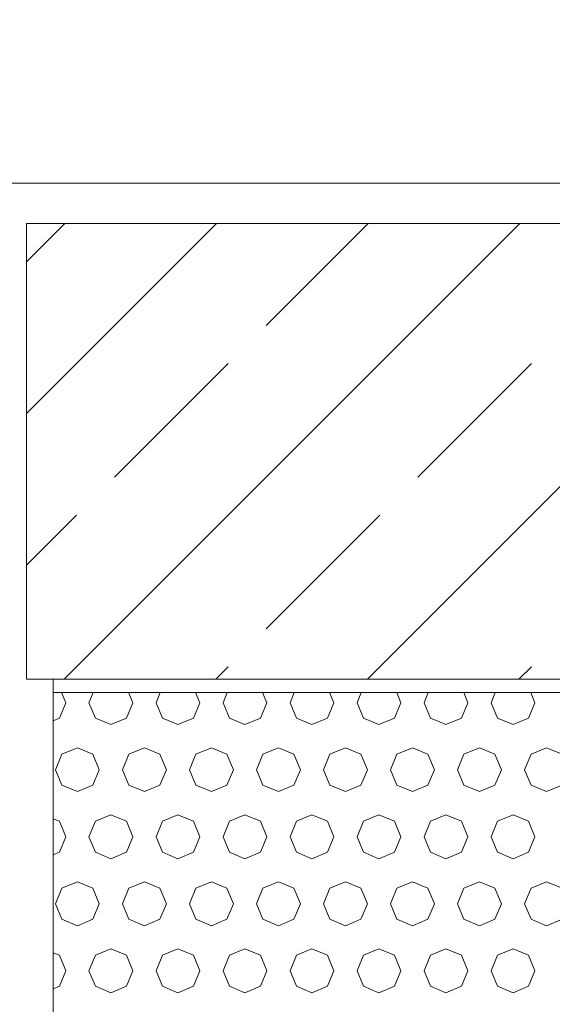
# Model space of a CAD drawing. Header units: millimetres. Extents: x 52659 to 1698020, y -10054 to 104697.
# Tile 239 of 256: x 215518 to 215915, y 10765 to 11500. Entities that reach past the tile are written whole.
import ezdxf

# ---------------------------------------------------------------- set-up
doc = ezdxf.new("R2010")
doc.units = ezdxf.units.MM
doc.header["$MEASUREMENT"] = 0
for name, color, linetype in [('02-04 BRISES SOLEIL FONCEES', 7, 'Continuous'), ('02-04 CASSETTES FONCEES', 7, 'Continuous'), ('02-04 Mur.Construction', 7, 'Continuous'), ('05-02 Cotation 200ème 100ème.Cotations', 7, 'Continuous')]:
    doc.layers.add(name, color=color, linetype=linetype)
doc.styles.add('STYLE_GENERE_3', font='ARIALN.TTF')
doc.dimstyles.new('STYLE_GENERE__1', dxfattribs={"dimtxt": 200, "dimasz": 95, "dimexe": 0.18, "dimexo": 100, "dimgap": 0, "dimtad": 0, "dimlfac": 0.001, "dimzin": 0, "dimdsep": 46, "dimtxsty": 'STYLE_GENERE_3', "dimblk": 'ARROWHEAD_6', "dimblk1": 'ARROWHEAD_6', "dimblk2": 'ARROWHEAD_6', "dimcen": 0.09, "dimclrd": 7, "dimclre": 7, "dimclrt": 7, "dimazin": 0, "dimtfac": 1, "dimtdec": 4, "dimtmove": 2, "dimatfit": 3, "dimfxl": 1, "dimtolj": 1, "dimtzin": 0, "dimarcsym": 0})
doc.dimstyles.new('STYLE_GENERE__2', dxfattribs={"dimtxt": 200, "dimasz": 95, "dimexe": 0.18, "dimexo": 100, "dimgap": 0, "dimtad": 0, "dimlfac": 0.001, "dimzin": 0, "dimdsep": 46, "dimtxsty": 'STYLE_GENERE_3', "dimblk": 'ARROWHEAD_6', "dimblk1": 'ARROWHEAD_6', "dimblk2": 'ARROWHEAD_6', "dimcen": 0.09, "dimclrd": 7, "dimclre": 7, "dimclrt": 7, "dimazin": 0, "dimtfac": 1, "dimtdec": 4, "dimtmove": 0, "dimatfit": 3, "dimfxl": 1, "dimtolj": 1, "dimtzin": 0, "dimarcsym": 0})

# ---------------------------------------------------------------- blocks, each defined once
blk = doc.blocks.new('Élément de coupe_187_1', base_point=(131932.67, 5158.07))
at = {"layer": '02-04 Mur.Construction', "color": 7, "linetype": 'Continuous', "lineweight": 9}
blk.add_line((215542.67, 9725.96), (215542.67, 11008.07), dxfattribs=at)
blk = doc.blocks.new('Élément de coupe_235_1', base_point=(131932.67, 5158.07))
at = {"layer": '02-04 Mur.Construction', "color": 7, "linetype": 'Continuous', "lineweight": 9}
blk.add_line((220579, 11378.07), (162692.67, 11378.07), dxfattribs=at)
blk = doc.blocks.new('*X382', base_point=(131932.67, 5158.07))
at = {"layer": '02-04 BRISES SOLEIL FONCEES', "color": 7, "linetype": 'Continuous', "lineweight": 5}
for p, q in [((215552.08, 10990.46), (215548.93, 10998.07)), ((215572.53, 10998.07), (215569.37, 10990.46)), ((215602.08, 10990.46), (215598.93, 10998.07)), ((215622.53, 10998.07), (215619.37, 10990.46)), ((215652.08, 10990.46), (215648.93, 10998.07)), ((215672.53, 10998.07), (215669.37, 10990.46)), ((215702.08, 10990.46), (215698.93, 10998.07)), ((215722.53, 10998.07), (215719.37, 10990.46)), ((215752.08, 10990.46), (215748.93, 10998.07)), ((215772.53, 10998.07), (215769.37, 10990.46)), ((215802.08, 10990.46), (215798.93, 10998.07)), ((215822.53, 10998.07), (215819.37, 10990.46)), ((215852.08, 10990.46), (215848.93, 10998.07)), ((215872.53, 10998.07), (215869.37, 10990.46)), ((215902.08, 10990.46), (215898.93, 10998.07)), ((215547.29, 10978.89), (215552.08, 10990.46)), ((215569.37, 10990.46), (215574.16, 10978.89)), ((215597.29, 10978.89), (215602.08, 10990.46)), ((215619.37, 10990.46), (215624.16, 10978.89)), ((215647.29, 10978.89), (215652.08, 10990.46)), ((215669.37, 10990.46), (215674.16, 10978.89)), ((215697.29, 10978.89), (215702.08, 10990.46)), ((215719.37, 10990.46), (215724.16, 10978.89)), ((215747.29, 10978.89), (215752.08, 10990.46)), ((215769.37, 10990.46), (215774.16, 10978.89)), ((215797.29, 10978.89), (215802.08, 10990.46)), ((215819.37, 10990.46), (215824.16, 10978.89)), ((215847.29, 10978.89), (215852.08, 10990.46)), ((215869.37, 10990.46), (215874.16, 10978.89)), ((215897.29, 10978.89), (215902.08, 10990.46)), ((215542.67, 10976.98), (215547.29, 10978.89)), ((215574.16, 10978.89), (215585.73, 10974.1)), ((215585.73, 10974.1), (215597.29, 10978.89)), ((215624.16, 10978.89), (215635.73, 10974.1)), ((215635.73, 10974.1), (215647.29, 10978.89)), ((215674.16, 10978.89), (215685.73, 10974.1)), ((215685.73, 10974.1), (215697.29, 10978.89)), ((215724.16, 10978.89), (215735.73, 10974.1)), ((215735.73, 10974.1), (215747.29, 10978.89)), ((215774.16, 10978.89), (215785.73, 10974.1)), ((215785.73, 10974.1), (215797.29, 10978.89)), ((215824.16, 10978.89), (215835.73, 10974.1)), ((215835.73, 10974.1), (215847.29, 10978.89)), ((215874.16, 10978.89), (215885.73, 10974.1)), ((215885.73, 10974.1), (215897.29, 10978.89)), ((215560.73, 10956.81), (215549.16, 10952.02)), ((215572.29, 10952.02), (215560.73, 10956.81)), ((215610.73, 10956.81), (215599.16, 10952.02)), ((215622.29, 10952.02), (215610.73, 10956.81)), ((215660.73, 10956.81), (215649.16, 10952.02)), ((215672.29, 10952.02), (215660.73, 10956.81)), ((215710.73, 10956.81), (215699.16, 10952.02)), ((215722.29, 10952.02), (215710.73, 10956.81)), ((215760.73, 10956.81), (215749.16, 10952.02)), ((215772.29, 10952.02), (215760.73, 10956.81)), ((215810.73, 10956.81), (215799.16, 10952.02)), ((215822.29, 10952.02), (215810.73, 10956.81)), ((215860.73, 10956.81), (215849.16, 10952.02)), ((215872.29, 10952.02), (215860.73, 10956.81)), ((215910.73, 10956.81), (215899.16, 10952.02)), ((215922.29, 10952.02), (215910.73, 10956.81)), ((215549.16, 10952.02), (215544.37, 10940.46)), ((215577.08, 10940.46), (215572.29, 10952.02)), ((215599.16, 10952.02), (215594.37, 10940.46)), ((215627.08, 10940.46), (215622.29, 10952.02)), ((215649.16, 10952.02), (215644.37, 10940.46)), ((215677.08, 10940.46), (215672.29, 10952.02)), ((215699.16, 10952.02), (215694.37, 10940.46)), ((215727.08, 10940.46), (215722.29, 10952.02)), ((215749.16, 10952.02), (215744.37, 10940.46)), ((215777.08, 10940.46), (215772.29, 10952.02)), ((215799.16, 10952.02), (215794.37, 10940.46)), ((215827.08, 10940.46), (215822.29, 10952.02)), ((215849.16, 10952.02), (215844.37, 10940.46)), ((215877.08, 10940.46), (215872.29, 10952.02)), ((215899.16, 10952.02), (215894.37, 10940.46)), ((215544.37, 10940.46), (215549.16, 10928.89)), ((215572.29, 10928.89), (215577.08, 10940.46)), ((215594.37, 10940.46), (215599.16, 10928.89)), ((215622.29, 10928.89), (215627.08, 10940.46)), ((215644.37, 10940.46), (215649.16, 10928.89)), ((215672.29, 10928.89), (215677.08, 10940.46)), ((215694.37, 10940.46), (215699.16, 10928.89)), ((215722.29, 10928.89), (215727.08, 10940.46)), ((215744.37, 10940.46), (215749.16, 10928.89)), ((215772.29, 10928.89), (215777.08, 10940.46)), ((215794.37, 10940.46), (215799.16, 10928.89)), ((215822.29, 10928.89), (215827.08, 10940.46)), ((215844.37, 10940.46), (215849.16, 10928.89)), ((215872.29, 10928.89), (215877.08, 10940.46)), ((215894.37, 10940.46), (215899.16, 10928.89)), ((215549.16, 10928.89), (215560.73, 10924.1)), ((215560.73, 10924.1), (215572.29, 10928.89)), ((215599.16, 10928.89), (215610.73, 10924.1)), ((215610.73, 10924.1), (215622.29, 10928.89)), ((215649.16, 10928.89), (215660.73, 10924.1)), ((215660.73, 10924.1), (215672.29, 10928.89)), ((215699.16, 10928.89), (215710.73, 10924.1)), ((215710.73, 10924.1), (215722.29, 10928.89)), ((215749.16, 10928.89), (215760.73, 10924.1)), ((215760.73, 10924.1), (215772.29, 10928.89)), ((215799.16, 10928.89), (215810.73, 10924.1)), ((215810.73, 10924.1), (215822.29, 10928.89)), ((215849.16, 10928.89), (215860.73, 10924.1)), ((215860.73, 10924.1), (215872.29, 10928.89)), ((215899.16, 10928.89), (215910.73, 10924.1)), ((215910.73, 10924.1), (215922.29, 10928.89)), ((215547.29, 10902.02), (215542.67, 10903.93)), ((215552.08, 10890.46), (215547.29, 10902.02)), ((215574.16, 10902.02), (215569.37, 10890.46)), ((215585.73, 10906.81), (215574.16, 10902.02)), ((215597.29, 10902.02), (215585.73, 10906.81)), ((215602.08, 10890.46), (215597.29, 10902.02)), ((215624.16, 10902.02), (215619.37, 10890.46)), ((215635.73, 10906.81), (215624.16, 10902.02)), ((215647.29, 10902.02), (215635.73, 10906.81)), ((215652.08, 10890.46), (215647.29, 10902.02)), ((215674.16, 10902.02), (215669.37, 10890.46)), ((215685.73, 10906.81), (215674.16, 10902.02)), ((215697.29, 10902.02), (215685.73, 10906.81)), ((215702.08, 10890.46), (215697.29, 10902.02)), ((215724.16, 10902.02), (215719.37, 10890.46)), ((215735.73, 10906.81), (215724.16, 10902.02)), ((215747.29, 10902.02), (215735.73, 10906.81)), ((215752.08, 10890.46), (215747.29, 10902.02)), ((215774.16, 10902.02), (215769.37, 10890.46)), ((215785.73, 10906.81), (215774.16, 10902.02)), ((215797.29, 10902.02), (215785.73, 10906.81)), ((215802.08, 10890.46), (215797.29, 10902.02)), ((215824.16, 10902.02), (215819.37, 10890.46)), ((215835.73, 10906.81), (215824.16, 10902.02)), ((215847.29, 10902.02), (215835.73, 10906.81)), ((215852.08, 10890.46), (215847.29, 10902.02)), ((215874.16, 10902.02), (215869.37, 10890.46)), ((215885.73, 10906.81), (215874.16, 10902.02)), ((215897.29, 10902.02), (215885.73, 10906.81)), ((215902.08, 10890.46), (215897.29, 10902.02)), ((215547.29, 10878.89), (215552.08, 10890.46)), ((215569.37, 10890.46), (215574.16, 10878.89)), ((215597.29, 10878.89), (215602.08, 10890.46)), ((215619.37, 10890.46), (215624.16, 10878.89)), ((215647.29, 10878.89), (215652.08, 10890.46)), ((215669.37, 10890.46), (215674.16, 10878.89)), ((215697.29, 10878.89), (215702.08, 10890.46)), ((215719.37, 10890.46), (215724.16, 10878.89)), ((215747.29, 10878.89), (215752.08, 10890.46)), ((215769.37, 10890.46), (215774.16, 10878.89)), ((215797.29, 10878.89), (215802.08, 10890.46)), ((215819.37, 10890.46), (215824.16, 10878.89)), ((215847.29, 10878.89), (215852.08, 10890.46)), ((215869.37, 10890.46), (215874.16, 10878.89)), ((215897.29, 10878.89), (215902.08, 10890.46)), ((215542.67, 10876.98), (215547.29, 10878.89)), ((215574.16, 10878.89), (215585.73, 10874.1)), ((215585.73, 10874.1), (215597.29, 10878.89)), ((215624.16, 10878.89), (215635.73, 10874.1)), ((215635.73, 10874.1), (215647.29, 10878.89)), ((215674.16, 10878.89), (215685.73, 10874.1)), ((215685.73, 10874.1), (215697.29, 10878.89)), ((215724.16, 10878.89), (215735.73, 10874.1)), ((215735.73, 10874.1), (215747.29, 10878.89)), ((215774.16, 10878.89), (215785.73, 10874.1)), ((215785.73, 10874.1), (215797.29, 10878.89)), ((215824.16, 10878.89), (215835.73, 10874.1)), ((215835.73, 10874.1), (215847.29, 10878.89)), ((215874.16, 10878.89), (215885.73, 10874.1)), ((215885.73, 10874.1), (215897.29, 10878.89)), ((215549.16, 10852.02), (215544.37, 10840.46)), ((215560.73, 10856.81), (215549.16, 10852.02)), ((215572.29, 10852.02), (215560.73, 10856.81)), ((215577.08, 10840.46), (215572.29, 10852.02)), ((215599.16, 10852.02), (215594.37, 10840.46)), ((215610.73, 10856.81), (215599.16, 10852.02)), ((215622.29, 10852.02), (215610.73, 10856.81)), ((215627.08, 10840.46), (215622.29, 10852.02)), ((215649.16, 10852.02), (215644.37, 10840.46)), ((215660.73, 10856.81), (215649.16, 10852.02)), ((215672.29, 10852.02), (215660.73, 10856.81)), ((215677.08, 10840.46), (215672.29, 10852.02)), ((215699.16, 10852.02), (215694.37, 10840.46)), ((215710.73, 10856.81), (215699.16, 10852.02)), ((215722.29, 10852.02), (215710.73, 10856.81)), ((215727.08, 10840.46), (215722.29, 10852.02)), ((215749.16, 10852.02), (215744.37, 10840.46)), ((215760.73, 10856.81), (215749.16, 10852.02)), ((215772.29, 10852.02), (215760.73, 10856.81)), ((215777.08, 10840.46), (215772.29, 10852.02)), ((215799.16, 10852.02), (215794.37, 10840.46)), ((215810.73, 10856.81), (215799.16, 10852.02)), ((215822.29, 10852.02), (215810.73, 10856.81)), ((215827.08, 10840.46), (215822.29, 10852.02)), ((215849.16, 10852.02), (215844.37, 10840.46)), ((215860.73, 10856.81), (215849.16, 10852.02)), ((215872.29, 10852.02), (215860.73, 10856.81)), ((215877.08, 10840.46), (215872.29, 10852.02)), ((215899.16, 10852.02), (215894.37, 10840.46)), ((215910.73, 10856.81), (215899.16, 10852.02)), ((215922.29, 10852.02), (215910.73, 10856.81)), ((215544.37, 10840.46), (215549.16, 10828.89)), ((215572.29, 10828.89), (215577.08, 10840.46)), ((215594.37, 10840.46), (215599.16, 10828.89)), ((215622.29, 10828.89), (215627.08, 10840.46)), ((215644.37, 10840.46), (215649.16, 10828.89)), ((215672.29, 10828.89), (215677.08, 10840.46)), ((215694.37, 10840.46), (215699.16, 10828.89)), ((215722.29, 10828.89), (215727.08, 10840.46)), ((215744.37, 10840.46), (215749.16, 10828.89)), ((215772.29, 10828.89), (215777.08, 10840.46)), ((215794.37, 10840.46), (215799.16, 10828.89)), ((215822.29, 10828.89), (215827.08, 10840.46)), ((215844.37, 10840.46), (215849.16, 10828.89)), ((215872.29, 10828.89), (215877.08, 10840.46)), ((215894.37, 10840.46), (215899.16, 10828.89)), ((215549.16, 10828.89), (215560.73, 10824.1)), ((215560.73, 10824.1), (215572.29, 10828.89)), ((215599.16, 10828.89), (215610.73, 10824.1)), ((215610.73, 10824.1), (215622.29, 10828.89)), ((215649.16, 10828.89), (215660.73, 10824.1)), ((215660.73, 10824.1), (215672.29, 10828.89)), ((215699.16, 10828.89), (215710.73, 10824.1)), ((215710.73, 10824.1), (215722.29, 10828.89)), ((215749.16, 10828.89), (215760.73, 10824.1)), ((215760.73, 10824.1), (215772.29, 10828.89)), ((215799.16, 10828.89), (215810.73, 10824.1)), ((215810.73, 10824.1), (215822.29, 10828.89)), ((215849.16, 10828.89), (215860.73, 10824.1)), ((215860.73, 10824.1), (215872.29, 10828.89)), ((215899.16, 10828.89), (215910.73, 10824.1)), ((215910.73, 10824.1), (215922.29, 10828.89)), ((215585.73, 10806.81), (215574.16, 10802.02)), ((215597.29, 10802.02), (215585.73, 10806.81)), ((215635.73, 10806.81), (215624.16, 10802.02)), ((215647.29, 10802.02), (215635.73, 10806.81)), ((215685.73, 10806.81), (215674.16, 10802.02)), ((215697.29, 10802.02), (215685.73, 10806.81)), ((215735.73, 10806.81), (215724.16, 10802.02)), ((215747.29, 10802.02), (215735.73, 10806.81)), ((215785.73, 10806.81), (215774.16, 10802.02)), ((215797.29, 10802.02), (215785.73, 10806.81)), ((215835.73, 10806.81), (215824.16, 10802.02)), ((215847.29, 10802.02), (215835.73, 10806.81)), ((215885.73, 10806.81), (215874.16, 10802.02)), ((215897.29, 10802.02), (215885.73, 10806.81)), ((215547.29, 10802.02), (215542.67, 10803.93)), ((215552.08, 10790.46), (215547.29, 10802.02)), ((215574.16, 10802.02), (215569.37, 10790.46)), ((215602.08, 10790.46), (215597.29, 10802.02)), ((215624.16, 10802.02), (215619.37, 10790.46)), ((215652.08, 10790.46), (215647.29, 10802.02)), ((215674.16, 10802.02), (215669.37, 10790.46)), ((215702.08, 10790.46), (215697.29, 10802.02)), ((215724.16, 10802.02), (215719.37, 10790.46)), ((215752.08, 10790.46), (215747.29, 10802.02)), ((215774.16, 10802.02), (215769.37, 10790.46)), ((215802.08, 10790.46), (215797.29, 10802.02)), ((215824.16, 10802.02), (215819.37, 10790.46)), ((215852.08, 10790.46), (215847.29, 10802.02)), ((215874.16, 10802.02), (215869.37, 10790.46)), ((215902.08, 10790.46), (215897.29, 10802.02)), ((215547.29, 10778.89), (215552.08, 10790.46)), ((215569.37, 10790.46), (215574.16, 10778.89)), ((215597.29, 10778.89), (215602.08, 10790.46)), ((215619.37, 10790.46), (215624.16, 10778.89)), ((215647.29, 10778.89), (215652.08, 10790.46)), ((215669.37, 10790.46), (215674.16, 10778.89)), ((215697.29, 10778.89), (215702.08, 10790.46)), ((215719.37, 10790.46), (215724.16, 10778.89)), ((215747.29, 10778.89), (215752.08, 10790.46)), ((215769.37, 10790.46), (215774.16, 10778.89)), ((215797.29, 10778.89), (215802.08, 10790.46)), ((215819.37, 10790.46), (215824.16, 10778.89)), ((215847.29, 10778.89), (215852.08, 10790.46)), ((215869.37, 10790.46), (215874.16, 10778.89)), ((215897.29, 10778.89), (215902.08, 10790.46)), ((215542.67, 10776.98), (215547.29, 10778.89)), ((215574.16, 10778.89), (215585.73, 10774.1)), ((215585.73, 10774.1), (215597.29, 10778.89)), ((215624.16, 10778.89), (215635.73, 10774.1)), ((215635.73, 10774.1), (215647.29, 10778.89)), ((215674.16, 10778.89), (215685.73, 10774.1)), ((215685.73, 10774.1), (215697.29, 10778.89)), ((215724.16, 10778.89), (215735.73, 10774.1)), ((215735.73, 10774.1), (215747.29, 10778.89)), ((215774.16, 10778.89), (215785.73, 10774.1)), ((215785.73, 10774.1), (215797.29, 10778.89)), ((215824.16, 10778.89), (215835.73, 10774.1)), ((215835.73, 10774.1), (215847.29, 10778.89)), ((215874.16, 10778.89), (215885.73, 10774.1)), ((215885.73, 10774.1), (215897.29, 10778.89))]:
    blk.add_line(p, q, dxfattribs=at)
blk = doc.blocks.new('Élément de coupe_340_1', base_point=(131932.67, 5158.07))
at = {"layer": '02-04 BRISES SOLEIL FONCEES', "color": 7, "linetype": 'Continuous', "lineweight": 9}
blk.add_line((217300.74, 10998.07), (215542.67, 10998.07), dxfattribs=at)
at = {"layer": '02-04 BRISES SOLEIL FONCEES', "lineweight": 0}
blk.add_blockref('*X382', (131932.67, 5158.07), dxfattribs=at)
blk = doc.blocks.new('Élément de coupe_522_1', base_point=(131932.67, 5158.07))
at = {"layer": '02-04 CASSETTES FONCEES', "color": 7, "linetype": 'Continuous', "lineweight": 9}
for p, q in [((215522.67, 11206.22), (215664.52, 11348.07)), ((215522.67, 11319.36), (215551.38, 11348.07)), ((215522.67, 11348.07), (215522.67, 11008.07)), ((217300.74, 11348.07), (215522.67, 11348.07)), ((215550.79, 11008.07), (215890.79, 11348.07)), ((215701.48, 11271.9), (215777.65, 11348.07)), ((215777.06, 11008.07), (216117.06, 11348.07)), ((215588.34, 11158.76), (215673.2, 11243.62)), ((215814.62, 11158.76), (215899.47, 11243.62)), ((215522.67, 11093.09), (215560.06, 11130.48)), ((215701.48, 11045.63), (215786.33, 11130.48)), ((215663.93, 11008.07), (215673.2, 11017.34)), ((215890.2, 11008.07), (215899.47, 11017.34)), ((215522.67, 11008.07), (217300.74, 11008.07))]:
    blk.add_line(p, q, dxfattribs=at)
blk = doc.blocks.new('*D713', base_point=(131932.67, 5158.07))
at = {"layer": '05-02 Cotation 200ème 100ème.Cotations', "color": 7, "linetype": 'Continuous', "lineweight": 25, "transparency": 16777216}
for p, q in [((215078.44, 11048.07), (215178.44, 10948.07)), ((215078.44, 10648.03), (215178.44, 10548.03))]:
    blk.add_line(p, q, dxfattribs=at)
at = {"layer": '05-02 Cotation 200ème 100ème.Cotations', "color": 7, "linetype": 'Continuous', "lineweight": 13, "transparency": 16777216}
for p, q in [((215222.19, 10998.07), (215034.69, 10998.07)), ((215128.44, 10598.03), (215128.44, 10998.07)), ((215222.19, 10598.03), (215034.69, 10598.03)), ((215128.44, 10523.03), (215128.44, 10598.03))]:
    blk.add_line(p, q, dxfattribs=at)
at = {"layer": '05-02 Cotation 200ème 100ème.Cotations', "color": 7, "lineweight": 9, "transparency": 16777216, "char_height": 200, "attachment_point": 7, "rotation": 90, "style": 'STYLE_GENERE_3'}
for s, insert in [('\\A1;0,35', (215085.58, 10840.91)), ('\\A1;0,40', (215400.69, 10574.05))]:
    blk.add_mtext(s, dxfattribs=dict(at, insert=insert))
blk = doc.blocks.new('ARROWHEAD_6')
at = {"color": 0, "linetype": 'Continuous', "lineweight": 0}
for p, q in [((-0.5, -0.5), (0.5, 0.5)), ((0, 0), (-1, 0))]:
    blk.add_line(p, q, dxfattribs=at)
blk = doc.blocks.new('*D714', base_point=(131932.67, 5158.07))
at = {"layer": '05-02 Cotation 200ème 100ème.Cotations', "color": 7, "linetype": 'Continuous', "lineweight": 13, "transparency": 16777216}
for p, q in [((215128.44, 11348.07), (215128.44, 11423.07)), ((215222.19, 11348.07), (215034.69, 11348.07)), ((215128.44, 10998.07), (215128.44, 11348.07)), ((215222.19, 10998.07), (215034.69, 10998.07))]:
    blk.add_line(p, q, dxfattribs=at)
at = {"layer": '05-02 Cotation 200ème 100ème.Cotations', "color": 7, "linetype": 'Continuous', "lineweight": 25, "transparency": 16777216}
for p, q in [((215178.44, 11298.07), (215078.44, 11398.07)), ((215078.44, 11048.07), (215178.44, 10948.07))]:
    blk.add_line(p, q, dxfattribs=at)
blk = doc.blocks.new('*D715', base_point=(131932.67, 5158.07))
at = {"layer": '05-02 Cotation 200ème 100ème.Cotations', "color": 7, "linetype": 'Continuous', "lineweight": 25, "transparency": 16777216}
for p, q in [((215078.44, 11048.07), (215178.44, 10948.07)), ((215078.44, 10648.03), (215178.44, 10548.03))]:
    blk.add_line(p, q, dxfattribs=at)
at = {"layer": '05-02 Cotation 200ème 100ème.Cotations', "color": 7, "linetype": 'Continuous', "lineweight": 13, "transparency": 16777216}
for p, q in [((215222.19, 10998.07), (215034.69, 10998.07)), ((215128.44, 10598.03), (215128.44, 10998.07)), ((215222.19, 10598.03), (215034.69, 10598.03)), ((215128.44, 10523.03), (215128.44, 10598.03))]:
    blk.add_line(p, q, dxfattribs=at)
at = {"layer": '05-02 Cotation 200ème 100ème.Cotations', "color": 7, "lineweight": 9, "transparency": 16777216, "char_height": 200, "attachment_point": 7, "rotation": 90, "style": 'STYLE_GENERE_3'}
for s, insert in [('\\A1;0,35', (215085.58, 10840.91)), ('\\A1;0,40', (215400.69, 10574.05))]:
    blk.add_mtext(s, dxfattribs=dict(at, insert=insert))
blk = doc.blocks.new('*D716', base_point=(131932.67, 5158.07))
at = {"layer": '05-02 Cotation 200ème 100ème.Cotations', "color": 7, "linetype": 'Continuous', "lineweight": 13, "transparency": 16777216}
for p, q in [((215128.44, 11348.07), (215128.44, 11423.07)), ((215222.19, 11348.07), (215034.69, 11348.07)), ((215128.44, 10998.07), (215128.44, 11348.07)), ((215222.19, 10998.07), (215034.69, 10998.07))]:
    blk.add_line(p, q, dxfattribs=at)
at = {"layer": '05-02 Cotation 200ème 100ème.Cotations', "color": 7, "linetype": 'Continuous', "lineweight": 25, "transparency": 16777216}
for p, q in [((215178.44, 11298.07), (215078.44, 11398.07)), ((215078.44, 11048.07), (215178.44, 10948.07))]:
    blk.add_line(p, q, dxfattribs=at)
blk = doc.blocks.new('*D727', base_point=(131932.67, 5158.07))
at = {"layer": '05-02 Cotation 200ème 100ème.Cotations', "color": 7, "linetype": 'Continuous', "lineweight": 25, "transparency": 16777216}
for p, q in [((187874.44, 11412.6), (187974.44, 11312.6)), ((187874.44, 11203.33), (187974.44, 11103.33))]:
    blk.add_line(p, q, dxfattribs=at)
at = {"layer": '05-02 Cotation 200ème 100ème.Cotations', "color": 7, "linetype": 'Continuous', "lineweight": 13, "transparency": 16777216}
for p, q in [((188018.19, 11362.6), (187830.69, 11362.6)), ((187924.44, 11153.33), (187924.44, 11362.6)), ((188018.19, 11153.33), (187830.69, 11153.33))]:
    blk.add_line(p, q, dxfattribs=at)
blk = doc.blocks.new('*D728', base_point=(131932.67, 5158.07))
at = {"layer": '05-02 Cotation 200ème 100ème.Cotations', "color": 7, "linetype": 'Continuous', "lineweight": 25, "transparency": 16777216}
for p, q in [((187874.44, 13160.07), (187974.44, 13060.07)), ((187874.44, 11412.6), (187974.44, 11312.6))]:
    blk.add_line(p, q, dxfattribs=at)
at = {"layer": '05-02 Cotation 200ème 100ème.Cotations', "color": 7, "linetype": 'Continuous', "lineweight": 13, "transparency": 16777216}
for p, q in [((188018.19, 13110.07), (187830.69, 13110.07)), ((187924.44, 12485.21), (187924.44, 13110.07)), ((187924.44, 11362.6), (187924.44, 11987.46)), ((188018.19, 11362.6), (187830.69, 11362.6))]:
    blk.add_line(p, q, dxfattribs=at)
at = {"layer": '05-02 Cotation 200ème 100ème.Cotations', "color": 7, "lineweight": 9, "transparency": 16777216, "insert": (188024.44, 12012.33), "char_height": 200, "attachment_point": 7, "rotation": 90, "style": 'STYLE_GENERE_3'}
blk.add_mtext('\\A1;1,75', dxfattribs=at)
blk = doc.blocks.new('*D742', base_point=(131932.67, 5158.07))
at = {"layer": '05-02 Cotation 200ème 100ème.Cotations', "color": 7, "linetype": 'Continuous', "lineweight": 25, "transparency": 16777216}
for p, q in [((165280.71, 11058.07), (165380.71, 10958.07)), ((165280.71, 9772.86), (165380.71, 9672.86))]:
    blk.add_line(p, q, dxfattribs=at)
at = {"layer": '05-02 Cotation 200ème 100ème.Cotations', "color": 7, "linetype": 'Continuous', "lineweight": 13, "transparency": 16777216}
for p, q in [((165424.46, 11008.07), (165236.96, 11008.07)), ((165330.71, 10614.34), (165330.71, 11008.07)), ((165330.71, 9722.86), (165330.71, 10116.59)), ((165424.46, 9722.86), (165236.96, 9722.86))]:
    blk.add_line(p, q, dxfattribs=at)
at = {"layer": '05-02 Cotation 200ème 100ème.Cotations', "color": 7, "lineweight": 9, "transparency": 16777216, "char_height": 200, "attachment_point": 7, "rotation": 90, "style": 'STYLE_GENERE_3'}
for s, insert in [('\\A1;0,35', (165287.85, 10961.33)), ('\\A1;1,29', (165430.71, 10141.47))]:
    blk.add_mtext(s, dxfattribs=dict(at, insert=insert))
blk = doc.blocks.new('*D743', base_point=(131932.67, 5158.07))
at = {"layer": '05-02 Cotation 200ème 100ème.Cotations', "color": 7, "linetype": 'Continuous', "lineweight": 25, "transparency": 16777216}
for p, q in [((165280.71, 11412.6), (165380.71, 11312.6)), ((165280.71, 11058.07), (165380.71, 10958.07))]:
    blk.add_line(p, q, dxfattribs=at)
at = {"layer": '05-02 Cotation 200ème 100ème.Cotations', "color": 7, "linetype": 'Continuous', "lineweight": 13, "transparency": 16777216}
for p, q in [((165424.46, 11362.6), (165236.96, 11362.6)), ((165330.71, 11008.07), (165330.71, 11362.6)), ((165424.46, 11008.07), (165236.96, 11008.07))]:
    blk.add_line(p, q, dxfattribs=at)
blk = doc.blocks.new('*D744', base_point=(131932.67, 5158.07))
at = {"layer": '05-02 Cotation 200ème 100ème.Cotations', "color": 7, "linetype": 'Continuous', "lineweight": 25, "transparency": 16777216}
for p, q in [((165280.71, 14458.07), (165380.71, 14358.07)), ((165280.71, 11412.6), (165380.71, 11312.6))]:
    blk.add_line(p, q, dxfattribs=at)
at = {"layer": '05-02 Cotation 200ème 100ème.Cotations', "color": 7, "linetype": 'Continuous', "lineweight": 13, "transparency": 16777216}
for p, q in [((165424.46, 14408.07), (165236.96, 14408.07)), ((165330.71, 13134.21), (165330.71, 14408.07)), ((165330.71, 11362.6), (165330.71, 12636.46)), ((165424.46, 11362.6), (165236.96, 11362.6))]:
    blk.add_line(p, q, dxfattribs=at)
at = {"layer": '05-02 Cotation 200ème 100ème.Cotations', "color": 7, "lineweight": 9, "transparency": 16777216, "char_height": 200, "attachment_point": 7, "rotation": 90, "style": 'STYLE_GENERE_3'}
for s, insert in [('\\A1;0,40', (165287.85, 14381.77)), ('\\A1;3,05', (165430.71, 12661.33))]:
    blk.add_mtext(s, dxfattribs=dict(at, insert=insert))
blk = doc.blocks.new('*D762', base_point=(131932.67, 5158.07))
at = {"layer": '05-02 Cotation 200ème 100ème.Cotations', "color": 7, "linetype": 'Continuous', "lineweight": 25, "transparency": 16777216}
for p, q in [((135853.9, 11058.07), (135953.9, 10958.07)), ((135853.9, 9772.86), (135953.9, 9672.86))]:
    blk.add_line(p, q, dxfattribs=at)
at = {"layer": '05-02 Cotation 200ème 100ème.Cotations', "color": 7, "linetype": 'Continuous', "lineweight": 13, "transparency": 16777216}
for p, q in [((135997.65, 11008.07), (135810.15, 11008.07)), ((135903.9, 10614.34), (135903.9, 11008.07)), ((135903.9, 9722.86), (135903.9, 10116.59)), ((135997.65, 9722.86), (135810.15, 9722.86))]:
    blk.add_line(p, q, dxfattribs=at)
at = {"layer": '05-02 Cotation 200ème 100ème.Cotations', "color": 7, "lineweight": 9, "transparency": 16777216, "char_height": 200, "attachment_point": 7, "rotation": 90, "style": 'STYLE_GENERE_3'}
for s, insert in [('\\A1;0,35', (135861.04, 10961.33)), ('\\A1;1,29', (136003.9, 10141.47))]:
    blk.add_mtext(s, dxfattribs=dict(at, insert=insert))
blk = doc.blocks.new('*D763', base_point=(131932.67, 5158.07))
at = {"layer": '05-02 Cotation 200ème 100ème.Cotations', "color": 7, "linetype": 'Continuous', "lineweight": 25, "transparency": 16777216}
for p, q in [((135853.9, 11412.6), (135953.9, 11312.6)), ((135853.9, 11058.07), (135953.9, 10958.07))]:
    blk.add_line(p, q, dxfattribs=at)
at = {"layer": '05-02 Cotation 200ème 100ème.Cotations', "color": 7, "linetype": 'Continuous', "lineweight": 13, "transparency": 16777216}
for p, q in [((135997.65, 11362.6), (135810.15, 11362.6)), ((135903.9, 11008.07), (135903.9, 11362.6)), ((135997.65, 11008.07), (135810.15, 11008.07))]:
    blk.add_line(p, q, dxfattribs=at)
blk = doc.blocks.new('*D764', base_point=(131932.67, 5158.07))
at = {"layer": '05-02 Cotation 200ème 100ème.Cotations', "color": 7, "linetype": 'Continuous', "lineweight": 25, "transparency": 16777216}
for p, q in [((135853.9, 14458.07), (135953.9, 14358.07)), ((135853.9, 11412.6), (135953.9, 11312.6))]:
    blk.add_line(p, q, dxfattribs=at)
at = {"layer": '05-02 Cotation 200ème 100ème.Cotations', "color": 7, "linetype": 'Continuous', "lineweight": 13, "transparency": 16777216}
for p, q in [((135997.65, 14408.07), (135810.15, 14408.07)), ((135903.9, 13134.21), (135903.9, 14408.07)), ((135903.9, 11362.6), (135903.9, 12636.46)), ((135997.65, 11362.6), (135810.15, 11362.6))]:
    blk.add_line(p, q, dxfattribs=at)
at = {"layer": '05-02 Cotation 200ème 100ème.Cotations', "color": 7, "lineweight": 9, "transparency": 16777216, "char_height": 200, "attachment_point": 7, "rotation": 90, "style": 'STYLE_GENERE_3'}
for s, insert in [('\\A1;0,40', (135861.04, 14381.77)), ('\\A1;3,05', (136003.9, 12661.33))]:
    blk.add_mtext(s, dxfattribs=dict(at, insert=insert))

msp = doc.modelspace()

# ---------------------------------------------------------------- block references
at = {"layer": '02-04 BRISES SOLEIL FONCEES', "lineweight": 0}
msp.add_blockref('Élément de coupe_340_1', (131932.668, 5158.072), dxfattribs=at)
at = {"layer": '02-04 CASSETTES FONCEES', "lineweight": 0}
msp.add_blockref('Élément de coupe_522_1', (131932.668, 5158.072), dxfattribs=at)
at = {"layer": '02-04 Mur.Construction', "lineweight": 0}
for name in ['Élément de coupe_235_1', 'Élément de coupe_187_1']:
    msp.add_blockref(name, (131932.668, 5158.072), dxfattribs=at)

# ---------------------------------------------------------------- dimensions: what is measured, and where the dimension line sits
at = {"layer": '05-02 Cotation 200ème 100ème.Cotations', "color": 7, "linetype": 'Continuous', "lineweight": 13}
for base, p1, p2, dimstyle, picture, middle in [((135903.901, 14408.072), (220897.887, 11362.595), (220602.668, 14408.072), 'STYLE_GENERE__2', '*D764', (135903.901, 12921.098)), ((165330.708, 14408.072), (220897.887, 11362.595), (220602.668, 14408.072), 'STYLE_GENERE__2', '*D744', (165330.708, 12921.098)), ((187924.443, 13110.072), (220897.887, 11362.595), (187327.961, 13110.072), 'STYLE_GENERE__2', '*D728', (187924.443, 12272.098)), ((135903.901, 11008.072), (221690.249, 9722.862), (220602.668, 11008.072), 'STYLE_GENERE__2', '*D762', (135903.901, 10401.231)), ((165330.708, 11008.072), (221690.249, 9722.862), (220602.668, 11008.072), 'STYLE_GENERE__2', '*D742', (165330.708, 10401.231)), ((215128.441, 11348.072), (217300.744, 10998.069), (215522.668, 11348.072), 'STYLE_GENERE__1', '*D714', (214985.584, 11100.672)), ((215128.441, 11348.072), (217300.744, 10998.069), (215522.668, 11348.072), 'STYLE_GENERE__1', '*D716', (214985.584, 11100.672)), ((135903.901, 11362.595), (220602.668, 11008.072), (220897.887, 11362.595), 'STYLE_GENERE__1', '*D763', (135761.044, 11221.098)), ((165330.708, 11362.595), (220602.668, 11008.072), (220897.887, 11362.595), 'STYLE_GENERE__1', '*D743', (165187.851, 11221.098)), ((187924.443, 11362.595), (187924.443, 11153.327), (220897.887, 11362.595), 'STYLE_GENERE__1', '*D727', (187781.586, 11142.267)), ((215128.441, 10998.069), (217300.744, 10598.03), (217300.744, 10998.069), 'STYLE_GENERE__1', '*D713', (215300.69, 10833.814)), ((215128.441, 10998.069), (217300.744, 10598.03), (217300.744, 10998.069), 'STYLE_GENERE__1', '*D715', (215300.69, 10833.814))]:
    dim = msp.add_linear_dim(base=base, p1=p1, p2=p2, angle=90, dimstyle=dimstyle, dxfattribs=at)
    dim.commit()
    dim.dimension.update_dxf_attribs({"geometry": picture, "text_midpoint": middle, "dimtype": 160, "text_rotation": 90})

doc.saveas('drawing.dxf')
